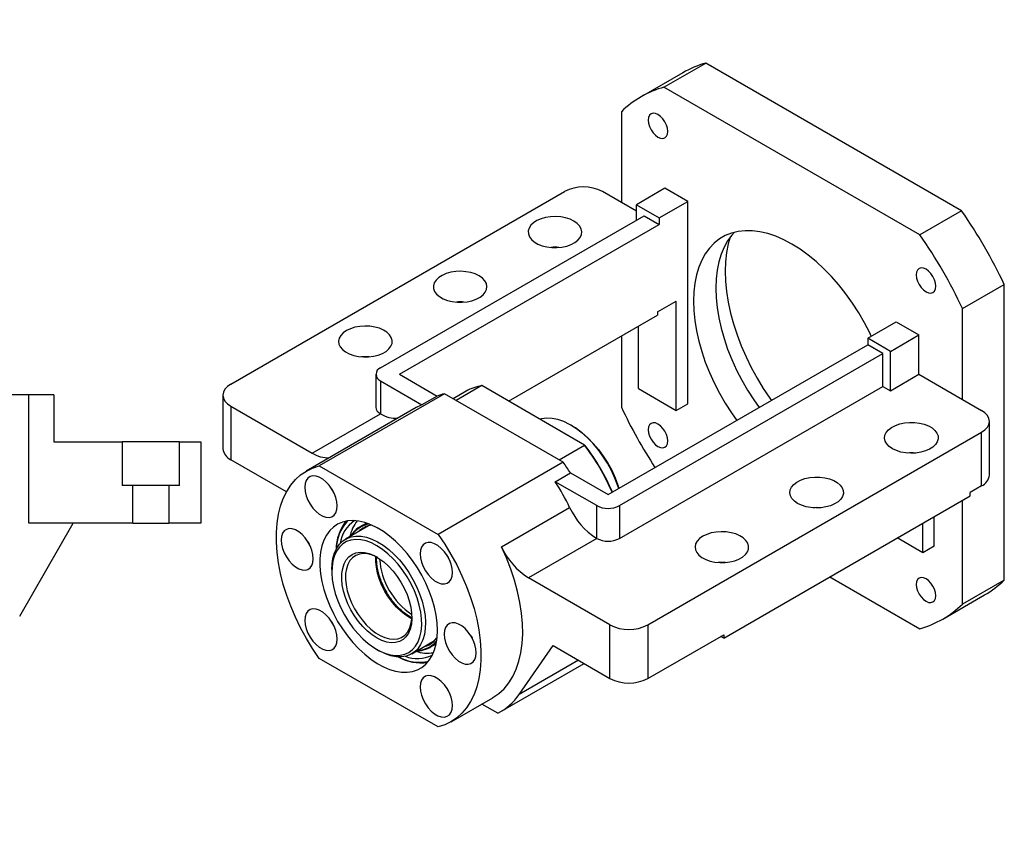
# Model space of a CAD drawing. Header units: millimetres. Extents: x 18 to 332, y 12 to 190.
# Tile 3 of 3: x 170 to 275, y 102 to 190. Entities that reach past the tile are written whole.
import ezdxf

# ---------------------------------------------------------------- set-up
doc = ezdxf.new("R2010")
doc.units = ezdxf.units.MM
doc.layers.add('圖層0', color=7, linetype='Continuous')
doc.styles.add('SLDTEXTSTYLE0', font='TXT', dxfattribs={"width": 0.7})
doc.styles.add('SLDTEXTSTYLE1', font='TXT', dxfattribs={"width": 0.7, "bigfont": 'bigfont'})
doc.styles.add('SLDTEXTSTYLE4', font='TXT', dxfattribs={"width": 0.625, "bigfont": 'bigfont'})

# ---------------------------------------------------------------- blocks, each defined once
blk = doc.blocks.new('SW_NOTE_2')
at = {"layer": '圖層0', "color": 0, "char_height": 2.6458, "attachment_point": 2}
for s, insert, style in [('\\M+19655\\M+196CA\\M+19AA4 BU-BU', (9.88, 3.41), 'SLDTEXTSTYLE1'), ('\\M+194E4\\M+197E1 1 : 3', (10.25, -1.26), 'SLDTEXTSTYLE4')]:
    blk.add_mtext(s, dxfattribs=dict(at, insert=insert, style=style))

msp = doc.modelspace()

# ---------------------------------------------------------------- linework, layer by layer
at = {"color": 7, "linetype": 'Continuous', "lineweight": 25}
for p, q in [((238.6168, 182.76), (243.0614, 185.3259)), ((270.3356, 169.5808), (243.0614, 185.3259)), ((240.6284, 184.2939), (236.1837, 181.728)), ((265.8909, 167.015), (238.6168, 182.76)), ((234.0711, 180.135), (234.0711, 170.4531)), ((192.4528, 151.0926), (228.0102, 171.6194)), ((234.0711, 170.4531), (232.0508, 171.6194)), ((238.7178, 171.97), (235.6873, 170.2206)), ((241.1421, 170.5705), (238.7178, 171.97)), ((235.6873, 169.5201), (234.0711, 170.4531)), ((235.6873, 170.2206), (238.1117, 168.821)), ((235.6873, 168.5876), (235.6873, 170.2206)), ((238.1117, 168.821), (241.1421, 170.5705)), ((241.1421, 148.9904), (241.1421, 170.5705)), ((208.4132, 152.8426), (236.4954, 169.0542)), ((236.4954, 169.0542), (238.1117, 168.1211)), ((270.3356, 169.5808), (265.8909, 167.015)), ((210.4335, 152.1428), (238.1117, 168.1211)), ((238.1117, 168.821), (238.1117, 168.1211)), ((270.4366, 159.1416), (274.8812, 161.7075)), ((274.8812, 130.2123), (274.8812, 161.7075)), ((237.9097, 158.7892), (239.93, 159.9555)), ((239.93, 148.2907), (239.93, 159.9555)), ((222.0516, 149.2847), (237.9097, 158.4393)), ((237.9097, 158.7892), (237.9097, 158.4393)), ((270.4366, 149.4598), (270.4366, 159.1416)), ((260.335, 155.9917), (263.3655, 157.7412)), ((263.3655, 157.7412), (265.7899, 156.3416)), ((235.8894, 150.6233), (235.8894, 157.273)), ((262.7594, 154.5922), (265.7899, 156.3416)), ((265.7899, 152.1423), (265.7899, 156.3416)), ((232.6569, 139.3136), (260.335, 155.2918)), ((234.0711, 156.2233), (234.0711, 148.6398)), ((262.7594, 154.5922), (260.335, 155.9917)), ((260.335, 155.9917), (260.335, 155.2918)), ((261.9513, 154.3588), (260.335, 155.2918)), ((233.869, 138.1473), (261.9513, 154.3588)), ((261.9513, 150.8593), (261.9513, 154.3588)), ((262.7594, 150.3928), (262.7594, 154.5922)), ((207.9111, 152.1428), (207.9111, 148.6434)), ((210.4335, 152.1428), (214.4453, 149.8269)), ((262.7594, 150.3928), (265.7899, 152.1423)), ((265.7899, 152.1423), (270.4366, 149.4598)), ((208.4132, 151.4431), (208.4132, 147.9436)), ((208.4132, 151.4431), (212.8291, 148.8938)), ((215.2206, 150.0792), (201.8866, 142.3816)), ((227.8697, 142.777), (215.2206, 150.0792)), ((217.5344, 150.3429), (216.1491, 149.5432)), ((219.1957, 150.9334), (216.4684, 149.3589)), ((230.1576, 144.6052), (219.1957, 150.9334)), ((233.869, 134.6478), (261.9513, 150.8593)), ((235.8894, 150.6233), (239.93, 148.2907)), ((261.9513, 150.8593), (262.7594, 150.3928)), ((170.9363, 149.9499), (164.3171, 149.9499)), ((170.9363, 136.2833), (170.9363, 149.9499)), ((173.6029, 149.9499), (170.9363, 149.9499)), ((173.6029, 149.9499), (173.6029, 144.9499)), ((191.616, 149.9263), (191.616, 144.2105)), ((214.4453, 149.8269), (212.8291, 148.8938)), ((239.93, 148.2907), (241.1421, 148.9904)), ((270.4366, 149.4598), (272.4569, 148.2935)), ((192.4528, 148.76), (192.4528, 143.0442)), ((192.4528, 148.76), (201.1419, 143.7439)), ((212.2153, 148.5919), (200.4975, 141.8274)), ((201.1419, 143.7439), (208.415, 147.9426)), ((208.4132, 147.9436), (208.415, 147.9426)), ((273.2937, 141.4114), (273.2937, 147.1272)), ((228.8192, 146.6602), (228.7182, 146.7185)), ((236.8995, 125.4341), (272.4569, 145.9609)), ((272.4569, 140.2451), (272.4569, 145.9609)), ((173.6029, 144.9499), (180.8809, 144.9499)), ((180.8809, 144.9499), (180.8809, 140.2833)), ((186.9916, 144.9499), (180.8809, 144.9499)), ((186.9916, 140.2833), (186.9916, 144.9499)), ((186.9916, 144.9499), (189.2696, 144.9499)), ((189.2696, 144.9499), (189.2696, 136.2833)), ((227.4303, 143.0307), (230.1576, 144.6052)), ((230.1576, 144.6052), (230.2288, 144.5641)), ((198.3884, 139.6177), (192.4528, 143.0442)), ((227.8697, 142.777), (214.5357, 135.0795)), ((201.8866, 142.3816), (214.5357, 135.0795)), ((227.0288, 140.6965), (228.6451, 141.6295)), ((231.4447, 138.1473), (227.0288, 140.6965)), ((228.6451, 141.6295), (232.6569, 139.3136)), ((182.021, 140.2833), (180.8809, 140.2833)), ((182.021, 136.2833), (182.021, 140.2833)), ((185.8516, 140.2833), (182.021, 140.2833)), ((185.8516, 140.2833), (185.8516, 136.2833)), ((186.9916, 140.2833), (185.8516, 140.2833)), ((272.4569, 140.2451), (271.2447, 139.5453)), ((244.9807, 124.0335), (271.2447, 139.1954)), ((270.4366, 127.6465), (270.4366, 138.7289)), ((271.2447, 139.1954), (271.2447, 139.5453)), ((221.2913, 133.745), (228.5644, 137.9436)), ((231.4447, 134.6478), (231.4447, 138.1473)), ((233.869, 138.1473), (233.869, 134.6478)), ((267.4061, 133.8286), (267.4061, 136.9794)), ((169.9588, 126.3447), (175.65, 136.2833)), ((182.021, 136.2833), (170.9363, 136.2833)), ((182.021, 136.2833), (185.8516, 136.2833)), ((189.2696, 136.2833), (185.8516, 136.2833)), ((207.1134, 135.9804), (204.6829, 134.5773)), ((206.9091, 136.2913), (206.2144, 135.8903)), ((207.0001, 135.915), (207.0484, 135.9622)), ((266.1939, 133.1288), (266.1939, 136.2796)), ((231.4429, 134.6488), (224.1698, 130.4502)), ((231.4447, 134.6478), (231.4429, 134.6488)), ((266.1939, 133.1288), (263.4649, 134.7042)), ((267.4061, 133.8286), (266.1939, 133.1288)), ((203.221, 131.3462), (203.221, 131.1129)), ((232.8589, 125.4341), (224.1698, 130.4502)), ((256.2915, 130.5631), (265.8909, 125.0215)), ((274.8812, 130.2123), (270.4366, 127.6465)), ((268.3239, 126.0534), (272.7686, 128.6193)), ((232.8589, 119.7183), (232.8589, 125.4341)), ((236.8995, 125.4341), (236.8995, 119.7183)), ((236.8995, 119.7183), (244.9807, 124.3835)), ((244.9807, 124.0335), (244.6776, 124.2085)), ((244.9807, 124.3835), (244.9807, 124.0335)), ((208.0084, 122.8201), (208.2104, 122.7035)), ((211.7395, 122.3536), (214.17, 123.7568)), ((213.6424, 123.0233), (214.3371, 123.4243)), ((214.3825, 123.6701), (214.0423, 123.3102)), ((214.1217, 123.7095), (214.0566, 123.6913)), ((223.1751, 118.0028), (226.798, 123.2172)), ((226.798, 123.2172), (232.8589, 119.7183)), ((214.5357, 114.5493), (201.8866, 121.8515)), ((221.2266, 116.1848), (230.1032, 121.3091)), ((215.9248, 115.1036), (220.3695, 117.6694)), ((220.8971, 116.0086), (219.1949, 116.9913))]:
    msp.add_line(p, q, dxfattribs=at)
at = {"color": 8, "linetype": 'Continuous', "lineweight": 25}
msp.add_line((229.5028, 121.6557), (223.1751, 118.0028), dxfattribs=at)
at = {"color": 7, "linetype": 'Continuous', "lineweight": 25, "flags": 128}
for points in [[(239.0086, 178.0337), (238.9731, 178.3651), (238.8692, 178.7149), (238.7038, 179.0592), (238.4883, 179.3745), (238.2374, 179.6394), (237.9681, 179.8358), (237.6988, 179.9503), (237.4479, 179.9752), (237.2324, 179.9086), (237.067, 179.7552), (236.9631, 179.5255), (236.9277, 179.235), (236.9631, 178.9035), (237.067, 178.5538), (237.2324, 178.2095), (237.4479, 177.8941), (237.6988, 177.6292), (237.9681, 177.4328), (238.2374, 177.3183), (238.4883, 177.2935), (238.7038, 177.36), (238.8692, 177.5134), (238.9731, 177.7432), (239.0086, 178.0337)], [(229.0203, 168.4704), (228.6015, 168.6701), (228.1247, 168.8204), (227.6073, 168.9158), (227.068, 168.9531), (226.5262, 168.9307), (226.0015, 168.8495), (225.513, 168.7125), (225.0781, 168.5246), (224.7127, 168.2926), (224.43, 168.0248), (224.2402, 167.731), (224.1501, 167.4218), (224.1631, 167.1083), (224.2785, 166.8019), (224.4924, 166.5137), (224.7968, 166.254), (225.1809, 166.0323), (225.6307, 165.8565), (226.13, 165.7331), (226.6608, 165.6664), (227.2038, 165.6589), (227.7395, 165.7109), (228.2484, 165.8205), (228.7122, 165.9837), (229.1142, 166.1947), (229.4397, 166.4457), (229.677, 166.7277), (229.8176, 167.0306), (229.8563, 167.3434), (229.7919, 167.6547), (229.6265, 167.9534), (229.3662, 168.2286), (229.0203, 168.4704)], [(260.7098, 156.2081), (260.5442, 156.5561), (259.983, 157.6452), (259.3691, 158.7086), (258.7065, 159.7391), (257.9998, 160.7297), (257.2539, 161.6735), (256.4739, 162.5642), (255.665, 163.3957), (254.8328, 164.1622), (253.983, 164.8585), (253.1214, 165.4799), (252.2538, 166.0222), (251.3863, 166.4816), (250.5247, 166.855), (249.6749, 167.1398), (248.8427, 167.3341), (248.0338, 167.4366), (247.2537, 167.4465), (246.5078, 167.3639), (245.8012, 167.1892), (245.1386, 166.9237), (244.5246, 166.5691), (243.9634, 166.128), (243.4589, 165.6032), (243.0144, 164.9985), (242.6331, 164.3178), (242.3175, 163.566), (242.0697, 162.748), (241.8915, 161.8695), (241.7841, 160.9366), (241.7482, 159.9555), (241.7841, 158.933), (241.8915, 157.876), (242.0697, 156.7918), (242.3175, 155.6878), (242.6331, 154.5715), (243.0144, 153.4506), (243.4589, 152.3327), (243.9634, 151.2254), (244.5246, 150.1363), (245.1386, 149.0729), (245.8012, 148.0424), (246.3737, 147.2321)], [(246.1141, 167.2792), (245.8429, 166.9794), (245.3984, 166.3747), (245.017, 165.6941), (244.7014, 164.9422), (244.4537, 164.1242), (244.2755, 163.2458), (244.1681, 162.3128), (244.1322, 161.3317)], [(245.6661, 166.7581), (245.4715, 166.0503), (245.2946, 165.1256), (245.188, 164.1475), (245.1525, 163.122), (245.188, 162.0553), (245.2946, 160.9542), (245.4715, 159.8253), (245.7176, 158.6756), (246.0313, 157.5123), (246.4109, 156.3425), (246.8539, 155.1733), (247.3575, 154.0121), (247.9188, 152.8659), (248.5342, 151.7419), (249.1999, 150.647), (249.9119, 149.5878), (250.0701, 149.366)], [(218.9188, 162.639), (218.4999, 162.8386), (218.0232, 162.9889), (217.5058, 163.0844), (216.9665, 163.1216), (216.4247, 163.0992), (215.9, 163.0181), (215.4114, 162.881), (214.9766, 162.6931), (214.6112, 162.4611), (214.3285, 162.1933), (214.1387, 161.8995), (214.0486, 161.5903), (214.0615, 161.2768), (214.177, 160.9704), (214.3908, 160.6822), (214.6953, 160.4225), (215.0794, 160.2008), (215.5292, 160.025), (216.0285, 159.9016), (216.5593, 159.8349), (217.1023, 159.8275), (217.638, 159.8795), (218.1469, 159.989), (218.6107, 160.1522), (219.0126, 160.3632), (219.3381, 160.6142), (219.5755, 160.8963), (219.7161, 161.1991), (219.7548, 161.5119), (219.6903, 161.8233), (219.5249, 162.1219), (219.2646, 162.3972), (218.9188, 162.639)], [(267.58, 161.5397), (267.5445, 161.8712), (267.4406, 162.221), (267.2753, 162.5652), (267.0598, 162.8806), (266.8088, 163.1455), (266.5395, 163.3419), (266.2702, 163.4564), (266.0193, 163.4812), (265.8038, 163.4147), (265.6385, 163.2613), (265.5345, 163.0315), (265.4991, 162.741), (265.5345, 162.4096), (265.6385, 162.0598), (265.8038, 161.7155), (266.0193, 161.4002), (266.2702, 161.1353), (266.5395, 160.9389), (266.8088, 160.8244), (267.0598, 160.7995), (267.2753, 160.8661), (267.4406, 161.0195), (267.5445, 161.2492), (267.58, 161.5397)], [(244.1322, 161.3317), (244.1681, 160.3092), (244.2755, 159.2522), (244.4537, 158.168), (244.7014, 157.064), (245.017, 155.9477), (245.3984, 154.8268), (245.8429, 153.7089), (246.3474, 152.6016), (246.9086, 151.5125), (247.5225, 150.4491), (248.1851, 149.4186), (248.7576, 148.6084)], [(204.7767, 156.8075), (204.4308, 156.5657), (204.1705, 156.2905), (204.0051, 155.9918), (203.9406, 155.6804), (203.9794, 155.3676), (204.12, 155.0648), (204.3573, 154.7827), (204.6828, 154.5317), (205.0847, 154.3208), (205.5485, 154.1576), (206.0575, 154.048), (206.5931, 153.996), (207.1362, 154.0034), (207.6669, 154.0701), (208.1662, 154.1935), (208.6161, 154.3693), (209.0002, 154.591), (209.3046, 154.8507), (209.5184, 155.1389), (209.6339, 155.4454), (209.6468, 155.7588), (209.5567, 156.0681), (209.3669, 156.3619), (209.0842, 156.6296), (208.7188, 156.8616), (208.284, 157.0496), (207.7954, 157.1866), (207.2708, 157.2677), (206.729, 157.2901), (206.1896, 157.2529), (205.6722, 157.1574), (205.1955, 157.0071), (204.7767, 156.8075)], [(207.1978, 154.0081), (206.729, 154.0239), (206.3961, 154.0081)], [(192.4528, 151.0926), (192.0975, 150.8427), (191.8334, 150.5575), (191.6709, 150.2481), (191.616, 149.9263), (191.6709, 149.6045), (191.8334, 149.2951), (192.0975, 149.01), (192.4528, 148.76)], [(272.4569, 145.9609), (272.8122, 146.2108), (273.0762, 146.496), (273.2388, 146.8054), (273.2937, 147.1272), (273.2388, 147.449), (273.0762, 147.7584), (272.8122, 148.0436), (272.4569, 148.2935)], [(233.7964, 139.9714), (233.7031, 140.2559), (233.3911, 141.0738), (233.0183, 141.8817), (232.5893, 142.669), (232.1099, 143.4254), (231.5863, 144.1412), (231.0252, 144.8069), (230.4341, 145.4139), (229.8206, 145.9543), (229.1927, 146.421), (228.5586, 146.808), (227.9266, 147.1102), (227.3049, 147.3236), (226.7016, 147.4456), (226.1245, 147.4744), (225.5813, 147.4097), (225.3846, 147.3606)], [(239.0086, 145.0404), (238.9731, 145.3719), (238.8692, 145.7217), (238.7038, 146.0659), (238.4883, 146.3813), (238.2374, 146.6462), (237.9681, 146.8426), (237.6988, 146.9571), (237.4479, 146.9819), (237.2324, 146.9154), (237.067, 146.762), (236.9631, 146.5322), (236.9277, 146.2417), (236.9631, 145.9103), (237.067, 145.5605), (237.2324, 145.2162), (237.4479, 144.9009), (237.6988, 144.636), (237.9681, 144.4396), (238.2374, 144.3251), (238.4883, 144.3003), (238.7038, 144.3668), (238.8692, 144.5202), (238.9731, 144.7499), (239.0086, 145.0404)], [(262.9614, 144.2115), (262.6156, 144.4533), (262.3553, 144.7285), (262.1899, 145.0271), (262.1254, 145.3385), (262.1642, 145.6513), (262.3047, 145.9542), (262.5421, 146.2362), (262.8676, 146.4872), (263.2695, 146.6982), (263.7333, 146.8614), (264.2423, 146.9709), (264.7779, 147.0229), (265.3209, 147.0155), (265.8517, 146.9488), (266.351, 146.8254), (266.8009, 146.6496), (267.1849, 146.4279), (267.4894, 146.1682), (267.7032, 145.88), (267.8187, 145.5736), (267.8316, 145.2601), (267.7415, 144.9509), (267.5517, 144.6571), (267.269, 144.3893), (266.9036, 144.1573), (266.4688, 143.9694), (265.9802, 143.8324), (265.4555, 143.7512), (264.9138, 143.7288), (264.3744, 143.7661), (263.857, 143.8615), (263.3803, 144.0118), (262.9614, 144.2115)], [(228.8192, 146.6602), (229.2851, 146.3681), (229.9016, 145.9099), (230.5039, 145.3793), (231.0843, 144.7833), (231.6351, 144.1297), (232.1493, 143.427), (232.62, 142.6843), (233.0411, 141.9113), (233.4072, 141.1181), (233.7134, 140.315), (233.8207, 139.9855)], [(201.8866, 121.8515), (201.1729, 122.9028), (200.5075, 123.9923), (199.8949, 125.1124), (199.3393, 126.2555), (198.8445, 127.4138), (198.4139, 128.5793), (198.0504, 129.744), (197.7566, 130.8999), (197.5345, 132.0392), (197.3856, 133.1539), (197.3109, 134.2365), (197.3109, 135.2796), (197.3856, 136.2759), (197.5345, 137.2187), (197.7566, 138.1015), (198.0504, 138.9183), (198.4139, 139.6634), (198.8445, 140.3317), (199.3393, 140.9187), (199.8949, 141.4203), (200.5075, 141.8331), (201.1729, 142.1543), (201.8866, 142.3816)], [(203.7856, 138.1138), (203.748, 138.5478), (203.6371, 139.0061), (203.4576, 139.4688), (203.2174, 139.9155), (202.9269, 140.3269), (202.599, 140.6848), (202.2478, 140.9737), (201.8888, 141.181), (201.5377, 141.2975), (201.2097, 141.3182), (200.9192, 141.2422), (200.679, 141.0728), (200.4995, 140.8174), (200.3886, 140.4872), (200.3511, 140.0965), (200.3886, 139.6626), (200.4995, 139.2043), (200.679, 138.7416), (200.9192, 138.2949), (201.2097, 137.8835), (201.5377, 137.5256), (201.8888, 137.2367), (202.2478, 137.0294), (202.599, 136.9129), (202.9269, 136.8922), (203.2174, 136.9682), (203.4576, 137.1376), (203.6371, 137.393), (203.748, 137.7232), (203.7856, 138.1138)], [(252.8599, 138.38), (252.5141, 138.6218), (252.2538, 138.897), (252.0884, 139.1957), (252.0239, 139.507), (252.0626, 139.8198), (252.2032, 140.1227), (252.4406, 140.4047), (252.7661, 140.6557), (253.168, 140.8667), (253.6318, 141.0299), (254.1407, 141.1395), (254.6764, 141.1915), (255.2194, 141.184), (255.7502, 141.1173), (256.2495, 140.9939), (256.6993, 140.8181), (257.0834, 140.5964), (257.3879, 140.3367), (257.6017, 140.0485), (257.7172, 139.7421), (257.7301, 139.4286), (257.64, 139.1194), (257.4502, 138.8256), (257.1675, 138.5578), (256.8021, 138.3258), (256.3673, 138.1379), (255.8787, 138.0009), (255.354, 137.9197), (254.8122, 137.8973), (254.2729, 137.9346), (253.7555, 138.03), (253.2788, 138.1803), (252.8599, 138.38)], [(203.2074, 139.9316), (203.3436, 139.6944), (203.3536, 139.6784)], [(214.4741, 124.8499), (214.4386, 125.6392), (214.3326, 126.4604), (214.1572, 127.3044), (213.9144, 128.1615), (213.607, 129.022), (213.2385, 129.8763), (212.813, 130.7146), (212.3354, 131.5273), (211.811, 132.3054), (211.2459, 133.04), (210.6464, 133.7228), (210.0192, 134.346), (209.3716, 134.9025), (208.7109, 135.3861), (208.0445, 135.7914), (207.3799, 136.1136), (206.7248, 136.3491), (206.0865, 136.4953), (205.4723, 136.5506), (204.8892, 136.5142), (204.3437, 136.3866), (203.8419, 136.1693), (203.3897, 135.8647), (202.9922, 135.4763), (202.6537, 135.0084), (202.3783, 134.4664), (202.1689, 133.8564), (202.028, 133.1853), (201.9571, 132.4608), (201.9571, 131.6909), (202.028, 130.8846), (202.1689, 130.0508), (202.3783, 129.199), (202.6537, 128.339), (202.9922, 127.4803), (203.3897, 126.6329), (203.8419, 125.8062), (204.3437, 125.0096), (204.8892, 124.2522), (205.4723, 123.5425), (206.0865, 122.8886), (206.7248, 122.2979), (207.3799, 121.7771), (208.0445, 121.332), (208.7109, 120.9678), (209.3716, 120.6886), (210.0192, 120.4974), (210.6464, 120.3965), (211.2459, 120.3871), (211.811, 120.4692), (212.3354, 120.6418), (212.813, 120.9032), (213.2385, 121.2502), (213.607, 121.6789), (213.9144, 122.1846), (214.1572, 122.7614), (214.3326, 123.4029), (214.4386, 124.1017), (214.4741, 124.8499)], [(201.2411, 132.4892), (201.2036, 132.9231), (201.0927, 133.3815), (200.9132, 133.8441), (200.6729, 134.2909), (200.3825, 134.7022), (200.0545, 135.0602), (199.7034, 135.3491), (199.3444, 135.5563), (198.9932, 135.6728), (198.6652, 135.6936), (198.3748, 135.6176), (198.1346, 135.4481), (197.9551, 135.1927), (197.8441, 134.8625), (197.8066, 134.4719), (197.8441, 134.0379), (197.9551, 133.5796), (198.1346, 133.117), (198.3748, 132.6702), (198.6652, 132.2589), (198.9932, 131.9009), (199.3444, 131.612), (199.7034, 131.4047), (200.0545, 131.2882), (200.3825, 131.2675), (200.6729, 131.3435), (200.9132, 131.5129), (201.0927, 131.7683), (201.2036, 132.0985), (201.2411, 132.4892)], [(242.7584, 134.8811), (242.4126, 134.6393), (242.1522, 134.3641), (241.9868, 134.0654), (241.9224, 133.754), (241.9611, 133.4413), (242.1017, 133.1384), (242.339, 132.8563), (242.6645, 132.6053), (243.0665, 132.3944), (243.5303, 132.2312), (244.0392, 132.1216), (244.5749, 132.0696), (245.1179, 132.077), (245.6487, 132.1437), (246.148, 132.2671), (246.5978, 132.4429), (246.9819, 132.6646), (247.2863, 132.9243), (247.5002, 133.2126), (247.6156, 133.519), (247.6286, 133.8324), (247.5385, 134.1417), (247.3487, 134.4355), (247.066, 134.7032), (246.7006, 134.9352), (246.2657, 135.1232), (245.7772, 135.2602), (245.2525, 135.3413), (244.7107, 135.3637), (244.1714, 135.3265), (243.654, 135.231), (243.1772, 135.0807), (242.7584, 134.8811)], [(200.663, 134.3069), (200.7992, 134.0698), (200.8091, 134.0537)], [(203.221, 131.3462), (203.2446, 131.8925), (203.3393, 132.5251), (203.505, 133.0984), (203.7393, 133.6042), (204.0388, 134.0351), (204.3992, 134.3848), (204.8152, 134.6481), (205.2807, 134.8213), (205.7889, 134.9018), (206.3324, 134.8885), (206.9034, 134.7815), (207.4934, 134.5824), (208.0938, 134.294), (208.696, 133.9207), (209.2911, 133.4679), (209.8705, 132.9421), (210.4257, 132.351), (210.9486, 131.7032), (211.4315, 131.0083), (211.8675, 130.2763), (212.2502, 129.5178), (212.574, 128.744), (212.8342, 127.9662), (213.0269, 127.1956), (213.1494, 126.4435), (213.1999, 125.721), (213.1777, 125.0384), (213.0831, 124.4059), (212.9174, 123.8325), (212.683, 123.3267), (212.3835, 122.8958), (212.0231, 122.5461), (211.6072, 122.2828), (211.1417, 122.1096), (210.6335, 122.0291), (210.0899, 122.0424), (209.519, 122.1494), (208.929, 122.3486), (208.3285, 122.6369), (208.2104, 122.7035)], [(203.2437, 131.6371), (203.2226, 130.9689), (203.2741, 130.261), (203.3974, 129.5242), (203.5906, 128.7695), (203.8508, 128.0084), (204.174, 127.2525), (204.5553, 126.5132), (204.989, 125.8017), (205.4685, 125.1289), (205.9865, 124.5048), (206.5352, 123.9391), (207.1062, 123.4401), (207.6909, 123.0156), (208.2804, 122.672), (208.8658, 122.4144), (209.4382, 122.2467), (209.989, 122.1716), (210.5097, 122.19), (210.9926, 122.3019), (211.4302, 122.5054), (211.8159, 122.7975), (212.144, 123.1738), (212.4093, 123.6285), (212.608, 124.1547), (212.7369, 124.7445), (212.7942, 125.389), (212.779, 126.0784), (212.6914, 126.8021), (212.5329, 127.5493), (212.3057, 128.3086), (212.0135, 129.0686), (211.6605, 129.8176), (211.2522, 130.5443), (210.7948, 131.2378), (210.2951, 131.8875), (209.7607, 132.4835), (209.1999, 133.0169), (208.6209, 133.4795), (208.0327, 133.8643), (207.4441, 134.1655), (206.8641, 134.3786), (206.3014, 134.5002), (205.7647, 134.5286), (205.2619, 134.4633), (204.8008, 134.3053), (204.3884, 134.057), (204.0308, 133.7222), (203.7335, 133.3059), (203.5011, 132.8145), (203.337, 132.2554), (203.2437, 131.6371)], [(214.5357, 135.0795), (215.2494, 134.0281), (215.9148, 132.9386), (216.5275, 131.8185), (217.0831, 130.6754), (217.5779, 129.5171), (218.0085, 128.3516), (218.3719, 127.1869), (218.6657, 126.031), (218.8878, 124.8917), (219.0367, 123.777), (219.1115, 122.6944), (219.1115, 121.6513), (219.0367, 120.655), (218.8878, 119.7122), (218.6657, 118.8294), (218.3719, 118.0126), (218.0085, 117.2676), (217.5779, 116.5992), (217.0831, 116.0122), (216.5275, 115.5106), (215.9148, 115.0978), (215.2494, 114.7766), (214.5357, 114.5493)], [(216.0713, 131.0215), (216.0338, 131.4554), (215.9228, 131.9137), (215.7433, 132.3764), (215.5031, 132.8231), (215.2127, 133.2345), (214.8847, 133.5924), (214.5335, 133.8813), (214.1745, 134.0886), (213.8234, 134.2051), (213.4954, 134.2258), (213.205, 134.1498), (212.9647, 133.9804), (212.7852, 133.725), (212.6743, 133.3948), (212.6368, 133.0042), (212.6743, 132.5702), (212.7852, 132.1119), (212.9647, 131.6492), (213.205, 131.2025), (213.4954, 130.7911), (213.8234, 130.4332), (214.1745, 130.1443), (214.5335, 129.937), (214.8847, 129.8205), (215.2127, 129.7998), (215.5031, 129.8758), (215.7433, 130.0452), (215.9228, 130.3006), (216.0338, 130.6308), (216.0713, 131.0215)], [(220.3695, 117.6694), (220.389, 117.6807), (221.0125, 118.1084), (221.5761, 118.6288), (222.0756, 119.2382), (222.5076, 119.9321), (222.8688, 120.7058), (223.1568, 121.5535), (223.3695, 122.4692), (223.5053, 123.4463), (223.5632, 124.4779), (223.5429, 125.5565), (223.4445, 126.6744), (223.2686, 127.8235), (223.0167, 128.9956), (222.6903, 130.1824), (222.292, 131.3752), (221.8246, 132.5656), (221.2913, 133.745)], [(204.2893, 130.9156), (204.376, 131.4593), (204.5335, 131.9424), (204.7586, 132.3556), (205.0469, 132.6908), (205.393, 132.9415), (205.7899, 133.1028), (206.2301, 133.1716), (206.7049, 133.1464), (207.205, 133.028), (207.7208, 132.8184), (208.2423, 132.5219), (208.7591, 132.1441), (209.2614, 131.6924), (209.7393, 131.1757), (210.1836, 130.6039), (210.5855, 129.9883), (210.9373, 129.3408), (211.232, 128.6739), (211.4641, 128.0007), (211.6289, 127.3343), (211.7232, 126.6876), (211.7453, 126.0733), (211.6946, 125.5033), (211.5722, 124.9886), (211.3805, 124.5394), (211.1231, 124.1642), (210.8051, 123.8706), (210.4327, 123.6641), (210.0132, 123.5488), (209.5546, 123.5269), (209.0659, 123.5989), (208.5567, 123.7633), (208.0368, 124.017), (207.5164, 124.355), (207.0056, 124.7707), (206.5143, 125.2561), (206.0521, 125.8016), (205.6279, 126.3968), (205.2502, 127.0299), (204.9261, 127.6887), (204.6621, 128.3604), (204.4632, 129.0318), (204.3333, 129.69), (204.2749, 130.322), (204.2893, 130.9156)], [(208.1069, 132.6066), (208.0504, 132.6367), (207.5494, 132.858), (207.0619, 132.9899), (206.5978, 133.0297), (206.1665, 132.9765), (205.7768, 132.8315), (205.4367, 132.5977), (205.1531, 132.2797), (204.9317, 131.8841), (204.7771, 131.4189), (204.6924, 130.8935)], [(215.4931, 132.8392), (215.6293, 132.602), (215.6393, 132.586)], [(245.1795, 132.0817), (244.7107, 132.0975), (244.3779, 132.0817)], [(204.6924, 130.8935), (204.6793, 130.3187), (204.7381, 129.7062), (204.8677, 129.0685), (205.0652, 128.4184), (205.3269, 127.7694), (205.6472, 127.1345), (206.0198, 126.5267), (206.4369, 125.9583), (206.8902, 125.441), (207.3704, 124.9853), (207.8676, 124.6004), (208.3719, 124.2942), (208.8729, 124.0729), (209.3605, 123.941), (209.8246, 123.9012), (210.2559, 123.9544), (210.6455, 124.0994), (210.9857, 124.3332), (211.2693, 124.6512), (211.4907, 125.0468), (211.6453, 125.5121), (211.73, 126.0374), (211.7452, 126.3043)], [(267.58, 128.5465), (267.5445, 128.8779), (267.4406, 129.2277), (267.2753, 129.572), (267.0598, 129.8873), (266.8088, 130.1522), (266.5395, 130.3486), (266.2702, 130.4632), (266.0193, 130.488), (265.8038, 130.4214), (265.6385, 130.2681), (265.5345, 130.0383), (265.4991, 129.7478), (265.5345, 129.4164), (265.6385, 129.0666), (265.8038, 128.7223), (266.0193, 128.407), (266.2702, 128.1421), (266.5395, 127.9457), (266.8088, 127.8312), (267.0598, 127.8063), (267.2753, 127.8729), (267.4406, 128.0262), (267.5445, 128.256), (267.58, 128.5465)], [(203.7856, 123.9268), (203.748, 124.3607), (203.6371, 124.819), (203.4576, 125.2817), (203.2174, 125.7284), (202.9269, 126.1398), (202.599, 126.4977), (202.2478, 126.7866), (201.8888, 126.9939), (201.5377, 127.1104), (201.2097, 127.1311), (200.9192, 127.0551), (200.679, 126.8857), (200.4995, 126.6303), (200.3886, 126.3001), (200.3511, 125.9095), (200.3886, 125.4755), (200.4995, 125.0172), (200.679, 124.5545), (200.9192, 124.1078), (201.2097, 123.6964), (201.5377, 123.3385), (201.8888, 123.0496), (202.2478, 122.8423), (202.599, 122.7258), (202.9269, 122.7051), (203.2174, 122.7811), (203.4576, 122.9505), (203.6371, 123.2059), (203.748, 123.5361), (203.7856, 123.9268)], [(203.2074, 125.7445), (203.3436, 125.5073), (203.3536, 125.4913)], [(218.6157, 122.459), (218.5782, 122.893), (218.4673, 123.3513), (218.2878, 123.8139), (218.0476, 124.2607), (217.7571, 124.6721), (217.4291, 125.03), (217.078, 125.3189), (216.719, 125.5262), (216.3678, 125.6427), (216.0399, 125.6634), (215.7494, 125.5874), (215.5092, 125.418), (215.3297, 125.1626), (215.2188, 124.8324), (215.1812, 124.4417), (215.2188, 124.0078), (215.3297, 123.5495), (215.5092, 123.0868), (215.7494, 122.64), (216.0399, 122.2287), (216.3678, 121.8707), (216.719, 121.5818), (217.078, 121.3746), (217.4291, 121.2581), (217.7571, 121.2373), (218.0476, 121.3134), (218.2878, 121.4828), (218.4673, 121.7382), (218.5782, 122.0684), (218.6157, 122.459)], [(214.0457, 123.6399), (214.3893, 124.0072), (214.4353, 124.0685)], [(218.0376, 124.2767), (218.1738, 124.0396), (218.1837, 124.0236)], [(214.3998, 123.7822), (214.3653, 123.7366), (214.0106, 123.3575)], [(216.0713, 116.8344), (216.0338, 117.2683), (215.9228, 117.7266), (215.7433, 118.1893), (215.5031, 118.636), (215.2127, 119.0474), (214.8847, 119.4053), (214.5335, 119.6943), (214.1745, 119.9015), (213.8234, 120.018), (213.4954, 120.0387), (213.205, 119.9627), (212.9647, 119.7933), (212.7852, 119.5379), (212.6743, 119.2077), (212.6368, 118.8171), (212.6743, 118.3831), (212.7852, 117.9248), (212.9647, 117.4621), (213.205, 117.0154), (213.4954, 116.604), (213.8234, 116.2461), (214.1745, 115.9572), (214.5335, 115.7499), (214.8847, 115.6334), (215.2127, 115.6127), (215.5031, 115.6887), (215.7433, 115.8581), (215.9228, 116.1135), (216.0338, 116.4437), (216.0713, 116.8344)], [(215.4931, 118.6521), (215.6293, 118.4149), (215.6393, 118.3989)]]:
    msp.add_lwpolyline(points, dxfattribs=at)
at = {"color": 8, "linetype": 'Continuous', "lineweight": 25, "flags": 128}
msp.add_lwpolyline([(211.7347, 126.0947), (211.6044, 126.1602), (211.1001, 126.4665), (210.6029, 126.8513), (210.1227, 127.3071), (209.6694, 127.8244), (209.2523, 128.3927), (208.8797, 129.0005), (208.5594, 129.6354), (208.2977, 130.2845), (208.1001, 130.9346), (207.9706, 131.5723), (207.9118, 132.1848), (207.9202, 132.7023)], dxfattribs=at)
at = {"color": 7, "linetype": 'Continuous', "lineweight": 25}
for centre, radius, start, end in [((246.0728, 174.8419), 10.9079, 106.026108, 119.942459), ((241.6038, 172.3391), 10.8406, 105.994383, 134.016369), ((230.0305, 167.7203), 4.3915, 62.609682, 117.390331), ((224.7465, 138.0111), 55.4527, 25.297955, 34.702045), ((220.3019, 135.4453), 55.4527, 25.297955, 34.702045), ((227, 160.762), 4.9254, 85.332041, 94.667897), ((216.8985, 154.9309), 4.925, 85.331756, 94.668244), ((208.6788, 152.1428), 0.7485, 110.783345, 249.216716), ((216.4927, 144.8531), 5.3787, 103.679694, 112.37331), ((219.9894, 146.0678), 4.9298, 99.264404, 119.866818), ((208.769, 148.7289), 0.8622, 185.695011, 245.625299), ((210.0816, 150.5311), 3.0786, 237.224221, 273.126044), ((214.7995, 144.1138), 5.1702, 112.402612, 119.988706), ((284.219, 172.3429), 55.4675, 205.298319, 212.917717), ((193.0458, 144.3531), 1.4369, 185.694365, 245.625824), ((202.8085, 146.3324), 3.0786, 237.224221, 273.126044), ((210.5856, 129.8357), 24.5194, 23.378027, 37.039125), ((210.8266, 129.975), 24.2752, 23.31068, 36.940686), ((264.9817, 138.836), 4.925, 85.331658, 94.66828), ((206.4588, 127.4746), 26.3171, 32.538147, 35.553491), ((204.5634, 126.3601), 26.65, 25.763192, 32.544159), ((271.8638, 141.554), 1.437, 294.37455, 354.305356), ((235.5528, 141.1442), 7.6864, 204.607134, 237.676844), ((232.6569, 140.4868), 2.6349, 242.609606, 297.390374), ((254.8802, 133.0049), 4.9246, 85.331373, 94.668627), ((208.6635, 133.4252), 4.9877, 142.139885, 179.280573), ((208.2847, 133.3985), 4.6013, 137.354105, 178.686986), ((207.631, 133.5782), 3.5756, 123.936821, 171.648392), ((209.0676, 133.9999), 4.0181, 141.210787, 167.928685), ((207.5139, 133.6304), 2.6036, 98.152579, 150.839711), ((207.5421, 133.5877), 2.5955, 96.451444, 148.237318), ((207.751, 133.6057), 2.4598, 95.480614, 135.051515), ((232.6569, 136.9873), 2.6349, 242.609606, 297.390374), ((228.2797, 136.9455), 7.6864, 204.607134, 237.676844), ((267.3208, 138.0414), 10.8836, 300.03645, 314.000191), ((262.9038, 135.4424), 10.8406, 285.994383, 314.016369), ((234.8792, 129.3332), 4.3915, 242.609632, 297.390343), ((212.3298, 125.3016), 2.6264, 269.280426, 310.693387), ((212.3192, 125.3202), 2.5909, 271.60725, 310.754396), ((212.4529, 125.4565), 2.416, 284.717877, 311.244486), ((212.6974, 126.1922), 4.8099, 240.000956, 278.567823), ((212.5156, 126.0319), 4.5728, 241.172722, 282.775432), ((212.3456, 125.4836), 3.6465, 248.837765, 295.56629), ((213.4348, 126.4732), 4.0511, 252.176811, 278.672998), ((234.8792, 123.6174), 4.3915, 242.609632, 297.390343), ((218.2055, 121.3815), 6.0094, 296.609055, 325.788461)]:
    msp.add_arc(centre, radius, start, end, dxfattribs=at)
at = {"color": 8, "linetype": 'Continuous', "lineweight": 25}
msp.add_arc((216.0195, 132.9731), 7.7217, 183.702771, 236.291853, dxfattribs=at)
at = {"color": 7, "linetype": 'Continuous', "lineweight": 25}
msp.add_open_spline([(211.7154, 126.1937), (211.5723, 126.2751), (211.2748, 126.4443), (210.8221, 126.7894), (210.3691, 127.2012), (209.9349, 127.6718), (209.5281, 128.1909), (209.1563, 128.7498), (208.8265, 129.3378), (208.5449, 129.9444), (208.3167, 130.5577), (208.1451, 131.1671), (208.0362, 131.7583), (207.9864, 132.2483), (207.9973, 132.5209), (208.0012, 132.62)], degree=3, knots=[0, 0, 0, 0, 0.07386376, 0.15366974, 0.2335774, 0.31361517, 0.39376734, 0.47399933, 0.55426937, 0.63453055, 0.7147248, 0.79480655, 0.87473268, 0.95446987, 1, 1, 1, 1], dxfattribs=at)

# ---------------------------------------------------------------- block references
at = {"layer": '圖層0'}
msp.add_blockref('SW_NOTE_2', (141.6987, 110.6152), dxfattribs=at)

# ---------------------------------------------------------------- texts
at = {"layer": '圖層0', "color": 7, "insert": (127.4628, 189.8242), "char_height": 6.87917, "attachment_point": 1, "style": 'SLDTEXTSTYLE0'}
msp.add_mtext('MBCK35L-H', dxfattribs=at)

doc.saveas('drawing.dxf')
